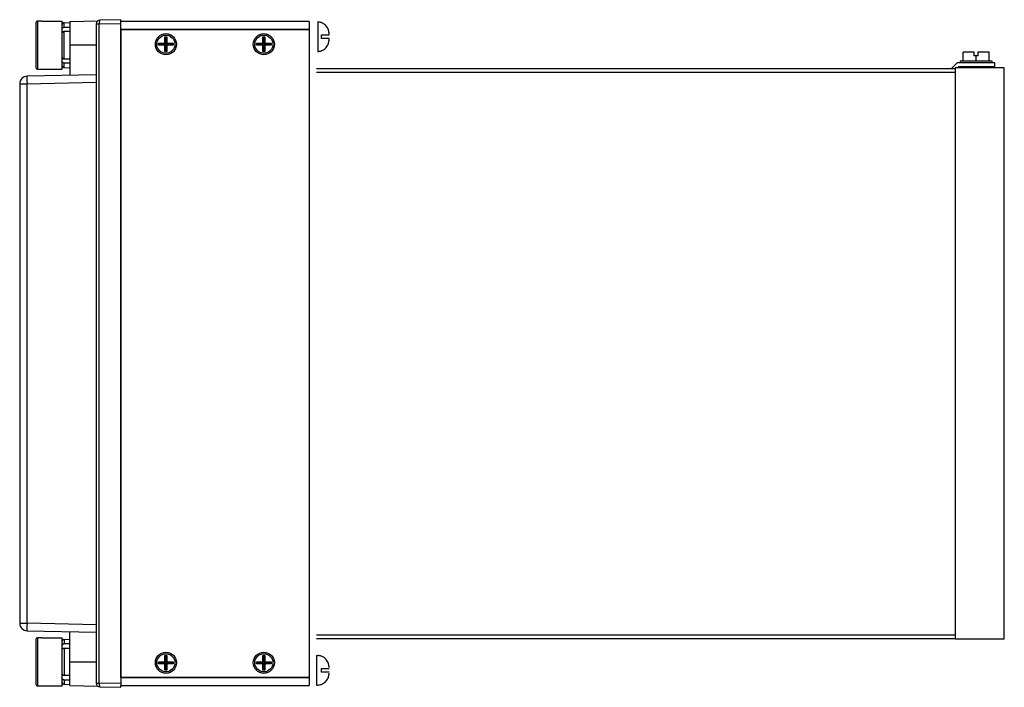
# Model space of a CAD drawing. Header units: millimetres. Extents: x -104 to 158, y -88 to 89.
import ezdxf

# ---------------------------------------------------------------- set-up
doc = ezdxf.new("R2010")
doc.units = ezdxf.units.MM

msp = doc.modelspace()

# ---------------------------------------------------------------- linework, layer by layer
at = {"extrusion": (1.83691e-16, 1, 6.12303e-17)}
for p, q in [((-99.5, 87.62), (-99.5, 75.88)), ((-99, 75.38), (-99, 88.12)), ((-98, 88.12), (-99, 88.12)), ((-98, 88.15), (-98, 88.12)), ((-98, 88.15), (-92.5, 88.15)), ((-92.5, 81.75), (-92.5, 88.15)), ((-92.01, 87.71), (-90.5, 87.75)), ((-92.01, 86.49), (-92.01, 87.71)), ((-90.5, 88.01), (-83.09, 88.21)), ((-90.5, 88.01), (-90.5, 81.75)), ((-83.5, 87.4), (-82.67, 87.4)), ((-83.5, 87.4), (-83.5, -87.4)), ((-82.67, 87.4), (-77, 87.5)), ((-82.67, -87.4), (-82.67, 87.4)), ((-77, 88.5), (-82.52, 88.4)), ((-77, 88), (-77, 88.5)), ((-77, 86), (-77, 88)), ((-27, 88), (-77, 88)), ((-27, 88), (-27, -88)), ((-24.7, 87.9), (-24.7, 80.1)), ((-23.7, 87.69), (-23.7, 87.73)), ((-92.01, 78.14), (-92.01, 85.36)), ((-77, -86), (-77, 86)), ((-77, 86), (-27, 86)), ((-76.9, -85.9), (-76.9, 85.9)), ((-76.9, 85.9), (-27.1, 85.9)), ((-65.25, 83.93), (-64.75, 83.95)), ((-65.25, 82.25), (-65.25, 83.93)), ((-65.25, 83.93), (-65.07, 83.75)), ((-64.93, 83.76), (-65.07, 83.75)), ((-65.07, 83.75), (-65.07, 82.07)), ((-64.75, 83.95), (-64.93, 83.76)), ((-64.93, 82.07), (-64.93, 83.76)), ((-64.75, 83.95), (-64.75, 82.25)), ((-39.25, 83.93), (-38.75, 83.95)), ((-39.25, 82.25), (-39.25, 83.93)), ((-39.25, 83.93), (-39.07, 83.75)), ((-38.93, 83.76), (-39.07, 83.75)), ((-39.07, 83.75), (-39.07, 82.07)), ((-38.75, 83.95), (-38.93, 83.76)), ((-38.93, 82.07), (-38.93, 83.76)), ((-38.75, 83.95), (-38.75, 82.25)), ((-23.7, 83.5), (-23.7, 84.5)), ((-21.7, 84.5), (-21.7, 84.75)), ((-92.5, 75.35), (-92.5, 81.75)), ((-83.5, 81.75), (-90.5, 81.75)), ((-90.5, 81.75), (-90.5, 73.75)), ((-66.93, 81.75), (-66.93, 82.25)), ((-66.93, 82.25), (-66.75, 82.07)), ((-66.93, 82.25), (-65.25, 82.25)), ((-66.93, 81.75), (-66.75, 81.93)), ((-65.25, 81.75), (-66.93, 81.75)), ((-66.75, 82.07), (-66.75, 81.93)), ((-65.07, 82.07), (-66.75, 82.07)), ((-66.75, 81.93), (-65.07, 81.93)), ((-65.25, 82.25), (-65.07, 82.07)), ((-65.07, 81.93), (-65.25, 81.75)), ((-65.25, 80.07), (-65.25, 81.75)), ((-65.07, 81.93), (-65.07, 80.25)), ((-64.93, 82.07), (-64.75, 82.25)), ((-63.25, 82.07), (-64.93, 82.07)), ((-64.93, 81.93), (-63.24, 81.93)), ((-64.93, 80.25), (-64.93, 81.93)), ((-64.75, 81.75), (-64.93, 81.93)), ((-64.75, 82.25), (-63.07, 82.25)), ((-63.05, 81.75), (-64.75, 81.75)), ((-64.75, 81.75), (-64.75, 80.07)), ((-63.07, 82.25), (-63.25, 82.07)), ((-63.24, 81.93), (-63.25, 82.07)), ((-63.05, 81.75), (-63.24, 81.93)), ((-63.07, 82.25), (-63.05, 81.75)), ((-40.93, 81.75), (-40.93, 82.25)), ((-40.93, 82.25), (-40.75, 82.07)), ((-40.93, 82.25), (-39.25, 82.25)), ((-40.93, 81.75), (-40.75, 81.93)), ((-39.25, 81.75), (-40.93, 81.75)), ((-40.75, 82.07), (-40.75, 81.93)), ((-39.07, 82.07), (-40.75, 82.07)), ((-40.75, 81.93), (-39.07, 81.93)), ((-39.25, 82.25), (-39.07, 82.07)), ((-39.07, 81.93), (-39.25, 81.75)), ((-39.25, 80.07), (-39.25, 81.75)), ((-39.07, 81.93), (-39.07, 80.25)), ((-38.93, 82.07), (-38.75, 82.25)), ((-37.25, 82.07), (-38.93, 82.07)), ((-38.93, 81.93), (-37.24, 81.93)), ((-38.93, 80.25), (-38.93, 81.93)), ((-38.75, 81.75), (-38.93, 81.93)), ((-38.75, 82.25), (-37.07, 82.25)), ((-37.05, 81.75), (-38.75, 81.75)), ((-38.75, 81.75), (-38.75, 80.07)), ((-37.07, 82.25), (-37.25, 82.07)), ((-37.24, 81.93), (-37.25, 82.07)), ((-37.05, 81.75), (-37.24, 81.93)), ((-37.07, 82.25), (-37.05, 81.75)), ((-21.7, 83.25), (-21.7, 83.5)), ((-65.25, 80.07), (-65.07, 80.25)), ((-64.75, 80.07), (-65.25, 80.07)), ((-65.07, 80.25), (-64.93, 80.25)), ((-64.75, 80.07), (-64.93, 80.25)), ((-39.25, 80.07), (-39.07, 80.25)), ((-38.75, 80.07), (-39.25, 80.07)), ((-39.07, 80.25), (-38.93, 80.25)), ((-38.75, 80.07), (-38.93, 80.25)), ((-23.7, 80.27), (-23.7, 80.31)), ((146.54, 77.6), (146.54, 79.9)), ((149.5, 79.9), (146.54, 79.9)), ((149.5, 78.9), (149.5, 79.9)), ((150, 78.9), (149.5, 78.9)), ((150, 77.6), (150, 78.9)), ((150.5, 78.9), (150, 78.9)), ((153.46, 79.9), (150.5, 79.9)), ((150.5, 79.9), (150.5, 78.9)), ((153.46, 77.6), (153.46, 79.9)), ((-92.01, 75.79), (-92.01, 77.01)), ((-92.01, 75.79), (-90.5, 75.75)), ((-77, 78), (-76.9, 78)), ((-77, 76.8), (-76.9, 76.8)), ((145, 77.1), (143.5, 75.6)), ((155, 77.1), (145, 77.1)), ((145.06, 75.75), (145.41, 76.1)), ((145.41, 76.1), (155, 76.1)), ((145.8, 77.6), (150, 77.6)), ((145.8, 77.6), (145.8, 77.1)), ((150, 77.6), (154.2, 77.6)), ((154.2, 77.6), (154.2, 77.1)), ((155, 76.1), (155, 77.1)), ((-83.5, 73.91), (-101.85, 73.49)), ((-99, 75.38), (-98, 75.38)), ((-98, 75.38), (-98, 75.35)), ((-98, 75.35), (-92.5, 75.35)), ((-77, 75.6), (-76.9, 75.6)), ((-77, 74.6), (-76.9, 74.6)), ((-25, 75.6), (144.5, 75.6)), ((-25, 74.6), (144.5, 74.6)), ((144.5, 75.75), (144.5, -75.75)), ((157.5, 75.75), (144.5, 75.75)), ((157.5, -75.75), (157.5, 75.75)), ((-103.8, 71.49), (-103.8, -71.49)), ((-103.8, 71.49), (-101.85, 71.49)), ((-101.85, 71.49), (-83.5, 71.91)), ((-101.85, -71.49), (-101.85, 71.49)), ((-103.8, -71.49), (-101.85, -71.49)), ((-83.5, -71.91), (-101.85, -71.49)), ((-101.85, -73.49), (-83.5, -73.91)), ((-99, -88.12), (-99, -75.38)), ((-98, -75.38), (-99, -75.38)), ((-98, -75.35), (-98, -75.38)), ((-98, -75.35), (-92.5, -75.35)), ((-92.5, -81.75), (-92.5, -75.35)), ((-92.01, -75.79), (-90.5, -75.75)), ((-90.5, -81.75), (-90.5, -73.75)), ((-77, -74.6), (-76.9, -74.6)), ((-77, -75.6), (-76.9, -75.6)), ((-25, -74.6), (144.5, -74.6)), ((-25, -75.6), (144.5, -75.6)), ((157.5, -75.75), (144.5, -75.75)), ((-99.5, -75.88), (-99.5, -87.62)), ((-92.01, -75.79), (-92.01, -77.01)), ((-92.01, -78.14), (-92.01, -85.36)), ((-77, -76.8), (-76.9, -76.8)), ((-76.9, -78), (-77, -78)), ((-65.25, -80.07), (-64.75, -80.05)), ((-65.25, -81.75), (-65.25, -80.07)), ((-65.25, -80.07), (-65.07, -80.25)), ((-64.93, -80.24), (-65.07, -80.25)), ((-65.07, -80.25), (-65.07, -81.93)), ((-64.75, -80.05), (-64.93, -80.24)), ((-64.93, -81.93), (-64.93, -80.24)), ((-64.75, -80.05), (-64.75, -81.75)), ((-39.25, -80.07), (-38.75, -80.05)), ((-39.25, -81.75), (-39.25, -80.07)), ((-39.25, -80.07), (-39.07, -80.25)), ((-38.93, -80.24), (-39.07, -80.25)), ((-39.07, -80.25), (-39.07, -81.93)), ((-38.75, -80.05), (-38.93, -80.24)), ((-38.93, -81.93), (-38.93, -80.24)), ((-38.75, -80.05), (-38.75, -81.75)), ((-25, -80.1), (-25, -87.9)), ((-25, -80.1), (-25, -87.9)), ((-25, -80.1), (-24.7, -80.1)), ((-23.7, -80.31), (-23.7, -80.27)), ((-92.5, -88.15), (-92.5, -81.75)), ((-90.5, -88.01), (-90.5, -81.75)), ((-90.5, -81.75), (-83.5, -81.75)), ((-66.93, -82.25), (-66.93, -81.75)), ((-66.93, -81.75), (-66.75, -81.93)), ((-66.93, -81.75), (-65.25, -81.75)), ((-66.93, -82.25), (-66.75, -82.07)), ((-65.25, -82.25), (-66.93, -82.25)), ((-66.75, -81.93), (-66.75, -82.07)), ((-65.07, -81.93), (-66.75, -81.93)), ((-66.75, -82.07), (-65.07, -82.07)), ((-65.25, -81.75), (-65.07, -81.93)), ((-65.07, -82.07), (-65.25, -82.25)), ((-65.25, -83.93), (-65.25, -82.25)), ((-65.07, -82.07), (-65.07, -83.75)), ((-64.93, -81.93), (-64.75, -81.75)), ((-63.25, -81.93), (-64.93, -81.93)), ((-64.93, -82.07), (-63.24, -82.07)), ((-64.93, -83.75), (-64.93, -82.07)), ((-64.75, -82.25), (-64.93, -82.07)), ((-64.75, -81.75), (-63.07, -81.75)), ((-63.05, -82.25), (-64.75, -82.25)), ((-64.75, -82.25), (-64.75, -83.93)), ((-63.07, -81.75), (-63.25, -81.93)), ((-63.24, -82.07), (-63.25, -81.93)), ((-63.05, -82.25), (-63.24, -82.07)), ((-63.07, -81.75), (-63.05, -82.25)), ((-40.93, -82.25), (-40.93, -81.75)), ((-40.93, -81.75), (-40.75, -81.93)), ((-40.93, -81.75), (-39.25, -81.75)), ((-40.93, -82.25), (-40.75, -82.07)), ((-39.25, -82.25), (-40.93, -82.25)), ((-40.75, -81.93), (-40.75, -82.07)), ((-39.07, -81.93), (-40.75, -81.93)), ((-40.75, -82.07), (-39.07, -82.07)), ((-39.25, -81.75), (-39.07, -81.93)), ((-39.07, -82.07), (-39.25, -82.25)), ((-39.25, -83.93), (-39.25, -82.25)), ((-39.07, -82.07), (-39.07, -83.75)), ((-38.93, -81.93), (-38.75, -81.75)), ((-37.25, -81.93), (-38.93, -81.93)), ((-38.93, -82.07), (-37.24, -82.07)), ((-38.93, -83.75), (-38.93, -82.07)), ((-38.75, -82.25), (-38.93, -82.07)), ((-38.75, -81.75), (-37.07, -81.75)), ((-37.05, -82.25), (-38.75, -82.25)), ((-38.75, -82.25), (-38.75, -83.93)), ((-37.07, -81.75), (-37.25, -81.93)), ((-37.24, -82.07), (-37.25, -81.93)), ((-37.05, -82.25), (-37.24, -82.07)), ((-37.07, -81.75), (-37.05, -82.25)), ((-23.7, -84.5), (-23.7, -83.5)), ((-77, -86), (-77, -88)), ((-27, -86), (-77, -86)), ((-27.1, -85.9), (-76.9, -85.9)), ((-65.25, -83.93), (-65.07, -83.75)), ((-64.75, -83.93), (-65.25, -83.93)), ((-65.07, -83.75), (-64.93, -83.75)), ((-64.75, -83.93), (-64.93, -83.75)), ((-39.25, -83.93), (-39.07, -83.75)), ((-38.75, -83.93), (-39.25, -83.93)), ((-39.07, -83.75), (-38.93, -83.75)), ((-38.75, -83.93), (-38.93, -83.75)), ((-99, -88.12), (-98, -88.12)), ((-98, -88.12), (-98, -88.15)), ((-98, -88.15), (-92.5, -88.15)), ((-92.01, -86.49), (-92.01, -87.71)), ((-92.01, -87.71), (-90.5, -87.75)), ((-90.5, -88.01), (-83.09, -88.21)), ((-83.5, -87.4), (-82.67, -87.4)), ((-77, -87.5), (-82.67, -87.4)), ((-82.52, -88.4), (-77, -88.5)), ((-77, -88.5), (-77, -88)), ((-77, -88), (-27, -88)), ((-25, -87.9), (-24.7, -87.9)), ((-23.7, -87.73), (-23.7, -87.69))]:
    msp.add_line(p, q, dxfattribs=at)
for centre, radius in [((-65, 82), 2.8), ((-65, 82), 2.41), ((-39, 82), 2.8), ((-39, 82), 2.41), ((-65, -82), 2.8), ((-65, -82), 2.41), ((-39, -82), 2.8), ((-39, -82), 2.41)]:
    msp.add_circle(centre, radius)
for centre, radius, start, end in [((-92, 87.21), 0.5, 91.5, 180), ((-82.5, 87.4), 1, 91, 180), ((-24.7, 84.9), 3, 70.5288, 90), ((-24.7, 83.1), 3, 270, 289.4712), ((-92, 76.29), 0.5, 180, 268.5), ((-101.8, 71.49), 2, 91.3, 180), ((-101.8, -71.49), 2, 180, 268.7), ((-92, -76.29), 0.5, 91.5, 180), ((-24.7, -83.1), 3, 70.5288, 90), ((-92, -87.21), 0.5, 180, 268.5), ((-82.5, -87.4), 1, 180, 269), ((-24.7, -84.9), 3, 270, 289.4712)]:
    msp.add_arc(centre, radius, start, end)
for centre, major_axis, ratio, start_param, end_param in [((-82.5, 87.4), (-0.017, 1), 0.173623, 0, 1.567766), ((-101.8, 71.49), (-0.05, 2), 0.022681, 0, 1.570282), ((-101.8, -71.49), (-0.05, -2), 0.022681, -1.570282, 0), ((-82.5, -87.4), (-0.017, -1), 0.173623, -1.567766, 0)]:
    msp.add_ellipse(centre, major_axis=major_axis, ratio=ratio, start_param=start_param, end_param=end_param)
for points, knots in [([(-99, 88.12), (-99.03, 88.12), (-99.06, 88.12), (-99.13, 88.11), (-99.16, 88.1), (-99.22, 88.07), (-99.25, 88.06), (-99.31, 88.02), (-99.33, 88), (-99.38, 87.95), (-99.4, 87.93), (-99.43, 87.87), (-99.45, 87.84), (-99.47, 87.78), (-99.48, 87.75), (-99.5, 87.68), (-99.5, 87.65), (-99.5, 87.62)], [0, 0, 0, 0, 0.0924229, 0.0924229, 0.1848458, 0.1848458, 0.2774778, 0.2774778, 0.3701098, 0.3701098, 0.4630179, 0.4630179, 0.5559261, 0.5559261, 0.6491039, 0.6491039, 0.7422816, 0.7422816, 0.7422816, 0.7422816]), ([(-92.5, 86.14), (-92.5, 86.16), (-92.5, 86.18), (-92.48, 86.23), (-92.47, 86.25), (-92.45, 86.29), (-92.43, 86.31), (-92.4, 86.35), (-92.37, 86.37), (-92.33, 86.4), (-92.31, 86.42), (-92.25, 86.45), (-92.22, 86.46), (-92.16, 86.47), (-92.13, 86.48), (-92.07, 86.49), (-92.04, 86.49), (-92.01, 86.49)], [2.2339788, 2.2339788, 2.2339788, 2.2339788, 2.3278291, 2.3278291, 2.4216793, 2.4216793, 2.5149603, 2.5149603, 2.6082413, 2.6082413, 2.7009484, 2.7009484, 2.7936554, 2.7936554, 2.8859317, 2.8859317, 2.9652768, 2.9652768, 2.9652768, 2.9652768]), ([(-21.7, 84.75), (-21.7, 84.82), (-21.7, 84.88), (-21.71, 85.11), (-21.73, 85.28), (-21.79, 85.59), (-21.84, 85.74), (-21.95, 86.04), (-22.02, 86.21), (-22.22, 86.54), (-22.33, 86.7), (-22.57, 86.98), (-22.73, 87.14), (-23.09, 87.4), (-23.28, 87.51), (-23.54, 87.63), (-23.62, 87.67), (-23.7, 87.69)], [0.70846, 0.70846, 0.70846, 0.70846, 0.896524, 0.896524, 1.344787, 1.344787, 1.793049, 1.793049, 2.316127, 2.316127, 2.839205, 2.839205, 3.445554, 3.445554, 4.051903, 4.051903, 4.302414, 4.302414, 4.302414, 4.302414]), ([(-92.01, 85.36), (-92.04, 85.36), (-92.07, 85.36), (-92.13, 85.35), (-92.16, 85.34), (-92.22, 85.33), (-92.25, 85.31), (-92.31, 85.29), (-92.33, 85.27), (-92.37, 85.24), (-92.4, 85.22), (-92.43, 85.18), (-92.45, 85.16), (-92.47, 85.12), (-92.48, 85.1), (-92.5, 85.05), (-92.5, 85.03), (-92.5, 85)], [0.0129312, 0.0129312, 0.0129312, 0.0129312, 0.0922763, 0.0922763, 0.1845526, 0.1845526, 0.2772597, 0.2772597, 0.3699667, 0.3699667, 0.4632477, 0.4632477, 0.5565287, 0.5565287, 0.6503789, 0.6503789, 0.7442292, 0.7442292, 0.7442292, 0.7442292]), ([(-23.7, 84.5), (-23.62, 84.5), (-23.54, 84.5), (-23.28, 84.5), (-23.09, 84.5), (-22.73, 84.5), (-22.57, 84.5), (-22.33, 84.5), (-22.22, 84.5), (-22.02, 84.5), (-21.95, 84.5), (-21.84, 84.5), (-21.79, 84.5), (-21.73, 84.5), (-21.71, 84.5), (-21.7, 84.5), (-21.7, 84.5), (-21.7, 84.5)], [16.73185, 16.73185, 16.73185, 16.73185, 16.982361, 16.982361, 17.58871, 17.58871, 18.195059, 18.195059, 18.718137, 18.718137, 19.241215, 19.241215, 19.689477, 19.689477, 20.13774, 20.13774, 20.325804, 20.325804, 20.325804, 20.325804]), ([(-21.7, 83.5), (-21.7, 83.5), (-21.7, 83.5), (-21.71, 83.5), (-21.73, 83.5), (-21.79, 83.5), (-21.84, 83.5), (-21.95, 83.5), (-22.02, 83.5), (-22.22, 83.5), (-22.33, 83.5), (-22.57, 83.5), (-22.73, 83.5), (-23.09, 83.5), (-23.28, 83.5), (-23.54, 83.5), (-23.62, 83.5), (-23.7, 83.5)], [0.70846, 0.70846, 0.70846, 0.70846, 0.896524, 0.896524, 1.344787, 1.344787, 1.793049, 1.793049, 2.316127, 2.316127, 2.839205, 2.839205, 3.445554, 3.445554, 4.051903, 4.051903, 4.302414, 4.302414, 4.302414, 4.302414]), ([(-23.7, 80.31), (-23.62, 80.33), (-23.54, 80.37), (-23.28, 80.49), (-23.09, 80.6), (-22.73, 80.86), (-22.57, 81.02), (-22.33, 81.3), (-22.22, 81.46), (-22.02, 81.79), (-21.95, 81.96), (-21.84, 82.26), (-21.79, 82.41), (-21.73, 82.72), (-21.71, 82.89), (-21.7, 83.12), (-21.7, 83.18), (-21.7, 83.25)], [16.73185, 16.73185, 16.73185, 16.73185, 16.982361, 16.982361, 17.58871, 17.58871, 18.195059, 18.195059, 18.718137, 18.718137, 19.241215, 19.241215, 19.689477, 19.689477, 20.13774, 20.13774, 20.325804, 20.325804, 20.325804, 20.325804]), ([(-92.5, 78.5), (-92.5, 78.47), (-92.5, 78.45), (-92.48, 78.4), (-92.47, 78.38), (-92.45, 78.34), (-92.43, 78.32), (-92.4, 78.28), (-92.37, 78.26), (-92.33, 78.23), (-92.31, 78.21), (-92.25, 78.19), (-92.22, 78.17), (-92.16, 78.16), (-92.13, 78.15), (-92.07, 78.14), (-92.04, 78.14), (-92.01, 78.14)], [2.2339788, 2.2339788, 2.2339788, 2.2339788, 2.3278291, 2.3278291, 2.4216793, 2.4216793, 2.5149603, 2.5149603, 2.6082413, 2.6082413, 2.7009484, 2.7009484, 2.7936554, 2.7936554, 2.8859317, 2.8859317, 2.9652768, 2.9652768, 2.9652768, 2.9652768]), ([(-99.5, 75.88), (-99.5, 75.85), (-99.5, 75.82), (-99.48, 75.75), (-99.47, 75.72), (-99.45, 75.66), (-99.43, 75.63), (-99.4, 75.57), (-99.38, 75.55), (-99.33, 75.5), (-99.31, 75.48), (-99.25, 75.44), (-99.22, 75.43), (-99.16, 75.4), (-99.13, 75.39), (-99.06, 75.38), (-99.03, 75.38), (-99, 75.38)], [-0.7422816, -0.7422816, -0.7422816, -0.7422816, -0.6491039, -0.6491039, -0.5559261, -0.5559261, -0.4630179, -0.4630179, -0.3701098, -0.3701098, -0.2774778, -0.2774778, -0.1848458, -0.1848458, -0.0924229, -0.0924229, 0, 0, 0, 0]), ([(-92.01, 77.01), (-92.04, 77.01), (-92.07, 77.01), (-92.13, 77.02), (-92.16, 77.03), (-92.22, 77.04), (-92.25, 77.05), (-92.31, 77.08), (-92.33, 77.1), (-92.37, 77.13), (-92.4, 77.15), (-92.43, 77.19), (-92.45, 77.21), (-92.47, 77.25), (-92.48, 77.27), (-92.5, 77.32), (-92.5, 77.34), (-92.5, 77.36)], [0.0129312, 0.0129312, 0.0129312, 0.0129312, 0.0922763, 0.0922763, 0.1845526, 0.1845526, 0.2772597, 0.2772597, 0.3699667, 0.3699667, 0.4632477, 0.4632477, 0.5565287, 0.5565287, 0.6503789, 0.6503789, 0.7442292, 0.7442292, 0.7442292, 0.7442292]), ([(-99, -75.38), (-99.03, -75.38), (-99.06, -75.38), (-99.13, -75.39), (-99.16, -75.4), (-99.22, -75.43), (-99.25, -75.44), (-99.31, -75.48), (-99.33, -75.5), (-99.38, -75.55), (-99.4, -75.57), (-99.43, -75.63), (-99.45, -75.66), (-99.47, -75.72), (-99.48, -75.75), (-99.5, -75.82), (-99.5, -75.85), (-99.5, -75.88)], [0, 0, 0, 0, 0.0924229, 0.0924229, 0.1848458, 0.1848458, 0.2774778, 0.2774778, 0.3701098, 0.3701098, 0.4630179, 0.4630179, 0.5559261, 0.5559261, 0.6491039, 0.6491039, 0.7422816, 0.7422816, 0.7422816, 0.7422816]), ([(-92.01, -77.01), (-92.04, -77.01), (-92.07, -77.01), (-92.13, -77.02), (-92.16, -77.03), (-92.22, -77.04), (-92.25, -77.05), (-92.31, -77.08), (-92.33, -77.1), (-92.37, -77.13), (-92.4, -77.15), (-92.43, -77.19), (-92.45, -77.21), (-92.47, -77.25), (-92.48, -77.27), (-92.5, -77.32), (-92.5, -77.34), (-92.5, -77.36)], [0.0129312, 0.0129312, 0.0129312, 0.0129312, 0.0922763, 0.0922763, 0.1845526, 0.1845526, 0.2772597, 0.2772597, 0.3699667, 0.3699667, 0.4632477, 0.4632477, 0.5565287, 0.5565287, 0.6503789, 0.6503789, 0.7442292, 0.7442292, 0.7442292, 0.7442292]), ([(-92.5, -78.5), (-92.5, -78.47), (-92.5, -78.45), (-92.48, -78.4), (-92.47, -78.38), (-92.45, -78.34), (-92.43, -78.32), (-92.4, -78.28), (-92.37, -78.26), (-92.33, -78.23), (-92.31, -78.21), (-92.25, -78.19), (-92.22, -78.17), (-92.16, -78.16), (-92.13, -78.15), (-92.07, -78.14), (-92.04, -78.14), (-92.01, -78.14)], [2.2339788, 2.2339788, 2.2339788, 2.2339788, 2.3278291, 2.3278291, 2.4216793, 2.4216793, 2.5149603, 2.5149603, 2.6082413, 2.6082413, 2.7009484, 2.7009484, 2.7936554, 2.7936554, 2.8859317, 2.8859317, 2.9652768, 2.9652768, 2.9652768, 2.9652768]), ([(-21.7, -83.25), (-21.7, -83.18), (-21.7, -83.12), (-21.71, -82.89), (-21.73, -82.72), (-21.79, -82.41), (-21.84, -82.26), (-21.95, -81.96), (-22.02, -81.79), (-22.22, -81.46), (-22.33, -81.3), (-22.57, -81.02), (-22.73, -80.86), (-23.09, -80.6), (-23.28, -80.49), (-23.54, -80.37), (-23.62, -80.33), (-23.7, -80.31)], [0.70846, 0.70846, 0.70846, 0.70846, 0.896524, 0.896524, 1.344787, 1.344787, 1.793049, 1.793049, 2.316127, 2.316127, 2.839205, 2.839205, 3.445554, 3.445554, 4.051903, 4.051903, 4.302414, 4.302414, 4.302414, 4.302414]), ([(-23.7, -83.5), (-23.62, -83.5), (-23.54, -83.5), (-23.28, -83.5), (-23.09, -83.5), (-22.73, -83.5), (-22.57, -83.5), (-22.33, -83.5), (-22.22, -83.5), (-22.02, -83.5), (-21.95, -83.5), (-21.84, -83.5), (-21.79, -83.5), (-21.73, -83.5), (-21.71, -83.5), (-21.7, -83.5), (-21.7, -83.5), (-21.7, -83.5)], [16.73185, 16.73185, 16.73185, 16.73185, 16.982361, 16.982361, 17.58871, 17.58871, 18.195059, 18.195059, 18.718137, 18.718137, 19.241215, 19.241215, 19.689477, 19.689477, 20.13774, 20.13774, 20.325804, 20.325804, 20.325804, 20.325804]), ([(-92.01, -85.36), (-92.04, -85.36), (-92.07, -85.36), (-92.13, -85.35), (-92.16, -85.34), (-92.22, -85.33), (-92.25, -85.31), (-92.31, -85.29), (-92.33, -85.27), (-92.37, -85.24), (-92.4, -85.22), (-92.43, -85.18), (-92.45, -85.16), (-92.47, -85.12), (-92.48, -85.1), (-92.5, -85.05), (-92.5, -85.03), (-92.5, -85)], [0.0129312, 0.0129312, 0.0129312, 0.0129312, 0.0922763, 0.0922763, 0.1845526, 0.1845526, 0.2772597, 0.2772597, 0.3699667, 0.3699667, 0.4632477, 0.4632477, 0.5565287, 0.5565287, 0.6503789, 0.6503789, 0.7442292, 0.7442292, 0.7442292, 0.7442292]), ([(-92.5, -86.14), (-92.5, -86.16), (-92.5, -86.18), (-92.48, -86.23), (-92.47, -86.25), (-92.45, -86.29), (-92.43, -86.31), (-92.4, -86.35), (-92.37, -86.37), (-92.33, -86.4), (-92.31, -86.42), (-92.25, -86.45), (-92.22, -86.46), (-92.16, -86.47), (-92.13, -86.48), (-92.07, -86.49), (-92.04, -86.49), (-92.01, -86.49)], [2.2339788, 2.2339788, 2.2339788, 2.2339788, 2.3278291, 2.3278291, 2.4216793, 2.4216793, 2.5149603, 2.5149603, 2.6082413, 2.6082413, 2.7009484, 2.7009484, 2.7936554, 2.7936554, 2.8859317, 2.8859317, 2.9652768, 2.9652768, 2.9652768, 2.9652768]), ([(-21.7, -84.5), (-21.7, -84.5), (-21.7, -84.5), (-21.71, -84.5), (-21.73, -84.5), (-21.79, -84.5), (-21.84, -84.5), (-21.95, -84.5), (-22.02, -84.5), (-22.22, -84.5), (-22.33, -84.5), (-22.57, -84.5), (-22.73, -84.5), (-23.09, -84.5), (-23.28, -84.5), (-23.54, -84.5), (-23.62, -84.5), (-23.7, -84.5)], [0.70846, 0.70846, 0.70846, 0.70846, 0.896524, 0.896524, 1.344787, 1.344787, 1.793049, 1.793049, 2.316127, 2.316127, 2.839205, 2.839205, 3.445554, 3.445554, 4.051903, 4.051903, 4.302414, 4.302414, 4.302414, 4.302414]), ([(-23.7, -87.69), (-23.62, -87.67), (-23.54, -87.63), (-23.28, -87.51), (-23.09, -87.4), (-22.73, -87.14), (-22.57, -86.98), (-22.33, -86.7), (-22.22, -86.54), (-22.02, -86.21), (-21.95, -86.04), (-21.84, -85.74), (-21.79, -85.59), (-21.73, -85.28), (-21.71, -85.11), (-21.7, -84.88), (-21.7, -84.82), (-21.7, -84.75)], [16.73185, 16.73185, 16.73185, 16.73185, 16.982361, 16.982361, 17.58871, 17.58871, 18.195059, 18.195059, 18.718137, 18.718137, 19.241215, 19.241215, 19.689477, 19.689477, 20.13774, 20.13774, 20.325804, 20.325804, 20.325804, 20.325804]), ([(-99.5, -87.62), (-99.5, -87.65), (-99.5, -87.68), (-99.48, -87.75), (-99.47, -87.78), (-99.45, -87.84), (-99.43, -87.87), (-99.4, -87.93), (-99.38, -87.95), (-99.33, -88), (-99.31, -88.02), (-99.25, -88.06), (-99.22, -88.07), (-99.16, -88.1), (-99.13, -88.11), (-99.06, -88.12), (-99.03, -88.12), (-99, -88.12)], [-0.7422816, -0.7422816, -0.7422816, -0.7422816, -0.6491039, -0.6491039, -0.5559261, -0.5559261, -0.4630179, -0.4630179, -0.3701098, -0.3701098, -0.2774778, -0.2774778, -0.1848458, -0.1848458, -0.0924229, -0.0924229, 0, 0, 0, 0])]:
    msp.add_open_spline(points, degree=3, knots=knots)
for points, weights in [([(-92.01, 86.49), (-91.26, 86.51), (-90.5, 86.52)], [1.00000360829, 1.00000738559, 1]), ([(-90.5, 85.39), (-91.26, 85.37), (-92.01, 85.36)], [1, 1.00000738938, 1.00000361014]), ([(-92.01, 78.14), (-91.26, 78.13), (-90.5, 78.11)], [1.0000036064, 1.00000738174, 1]), ([(-90.5, 76.98), (-91.26, 76.99), (-92.01, 77.01)], [1, 1.00000739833, 1.00000361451]), ([(-90.5, -76.98), (-91.26, -76.99), (-92.01, -77.01)], [1, 1.00000739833, 1.00000361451]), ([(-92.01, -78.14), (-91.26, -78.13), (-90.5, -78.11)], [1.0000036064, 1.00000738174, 1]), ([(-90.5, -85.39), (-91.26, -85.37), (-92.01, -85.36)], [1, 1.00000738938, 1.00000361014]), ([(-92.01, -86.49), (-91.26, -86.51), (-90.5, -86.52)], [1.00000360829, 1.00000738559, 1])]:
    msp.add_rational_spline(points, weights, degree=2)

doc.saveas('drawing.dxf')
